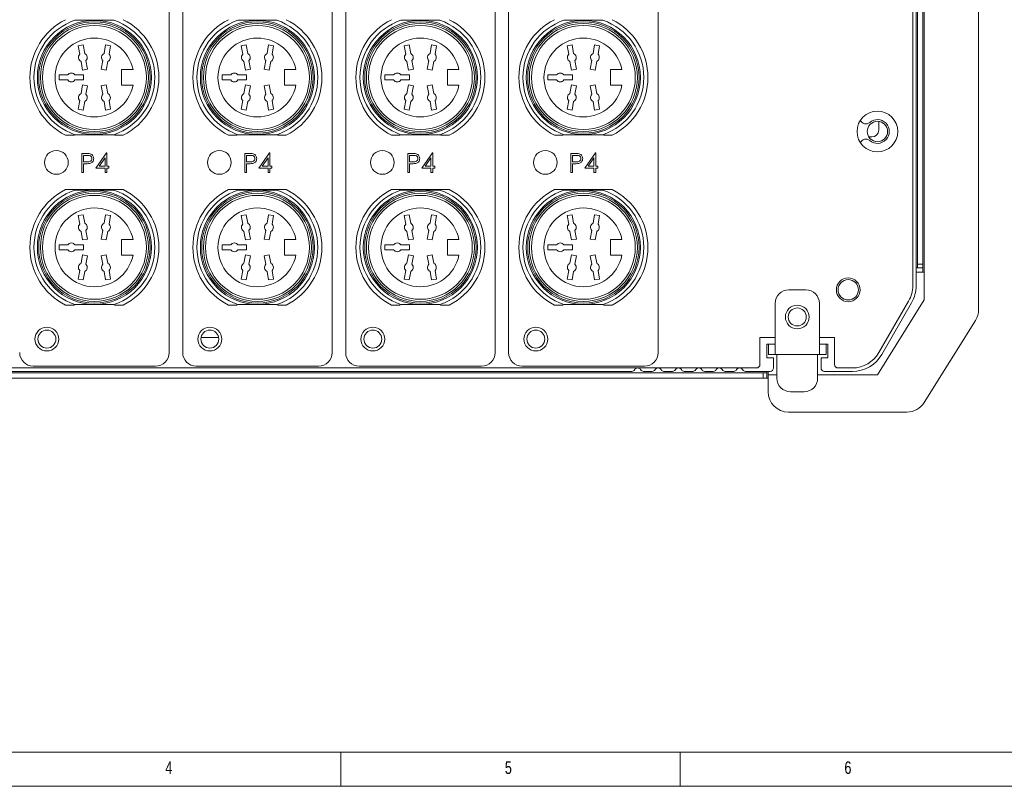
# Model space of a CAD drawing. Header units: millimetres. Extents: x 5 to 589, y 5 to 415.
# Tile 2 of 8: x 150 to 295, y 5 to 118. Entities that reach past the tile are written whole.
import ezdxf

# ---------------------------------------------------------------- set-up
doc = ezdxf.new("R2010")
doc.units = ezdxf.units.MM
doc.styles.add('SLDTEXTSTYLE0', font='TXT', dxfattribs={"width": 0.75})

msp = doc.modelspace()

# ---------------------------------------------------------------- linework, layer by layer
at = {"color": 7, "linetype": 'Continuous', "lineweight": 15}
for p, q in [((171.728, 180.816), (171.728, 68.816)), ((171.728, 180.816), (171.728, 68.816)), ((173.728, 68.816), (173.728, 180.816)), ((173.728, 68.816), (173.728, 180.816)), ((195.728, 180.816), (195.728, 68.816)), ((195.728, 180.816), (195.728, 68.816)), ((197.728, 68.816), (197.728, 180.816)), ((197.728, 68.816), (197.728, 180.816)), ((219.728, 180.816), (219.728, 68.816)), ((219.728, 180.816), (219.728, 68.816)), ((221.728, 68.816), (221.728, 180.816)), ((221.728, 68.816), (221.728, 180.816)), ((243.728, 180.816), (243.728, 68.816)), ((243.728, 180.816), (243.728, 68.816)), ((290.928, 75.154), (290.928, 179.069)), ((282.928, 177.476), (282.928, 76.588)), ((281.228, 78.664), (281.228, 171.468)), ((281.928, 161.816), (281.928, 81.816)), ((282.728, 81.816), (282.728, 161.816)), ((281.728, 78.664), (281.728, 123.359)), ((158.349, 113.978), (159.078, 114.107)), ((158.571, 112.722), (158.349, 113.978)), ((159.078, 114.107), (159.299, 112.851)), ((162.156, 112.851), (162.378, 114.107)), ((162.378, 114.107), (163.106, 113.978)), ((163.106, 113.978), (162.885, 112.722)), ((182.349, 113.978), (183.078, 114.107)), ((182.571, 112.722), (182.349, 113.978)), ((183.078, 114.107), (183.299, 112.851)), ((186.156, 112.851), (186.378, 114.107)), ((186.378, 114.107), (187.106, 113.978)), ((187.106, 113.978), (186.885, 112.722)), ((206.349, 113.978), (207.078, 114.107)), ((206.571, 112.722), (206.349, 113.978)), ((207.078, 114.107), (207.299, 112.851)), ((210.156, 112.851), (210.378, 114.107)), ((210.378, 114.107), (211.106, 113.978)), ((211.106, 113.978), (210.885, 112.722)), ((230.349, 113.978), (231.078, 114.107)), ((230.571, 112.722), (230.349, 113.978)), ((231.078, 114.107), (231.299, 112.851)), ((234.156, 112.851), (234.378, 114.107)), ((234.378, 114.107), (235.106, 113.978)), ((235.106, 113.978), (234.885, 112.722)), ((158.978, 110.413), (158.756, 111.67)), ((159.485, 111.798), (159.706, 110.542)), ((161.749, 110.542), (161.971, 111.798)), ((162.699, 111.67), (162.478, 110.413)), ((182.978, 110.413), (182.756, 111.67)), ((183.485, 111.798), (183.706, 110.542)), ((185.749, 110.542), (185.971, 111.798)), ((186.699, 111.67), (186.478, 110.413)), ((206.978, 110.413), (206.756, 111.67)), ((207.485, 111.798), (207.706, 110.542)), ((209.749, 110.542), (209.971, 111.798)), ((210.699, 111.67), (210.478, 110.413)), ((230.978, 110.413), (230.756, 111.67)), ((231.485, 111.798), (231.706, 110.542)), ((233.749, 110.542), (233.971, 111.798)), ((234.699, 111.67), (234.478, 110.413)), ((159.706, 110.542), (158.978, 110.413)), ((162.478, 110.413), (161.749, 110.542)), ((164.728, 110.466), (166.413, 110.466)), ((164.728, 108.166), (164.728, 110.466)), ((183.706, 110.542), (182.978, 110.413)), ((186.478, 110.413), (185.749, 110.542)), ((188.728, 110.466), (190.413, 110.466)), ((188.728, 108.166), (188.728, 110.466)), ((207.706, 110.542), (206.978, 110.413)), ((210.478, 110.413), (209.749, 110.542)), ((212.728, 108.166), (212.728, 110.466)), ((212.728, 110.466), (214.413, 110.466)), ((231.706, 110.542), (230.978, 110.413)), ((234.478, 110.413), (233.749, 110.542)), ((236.728, 110.466), (238.413, 110.466)), ((236.728, 108.166), (236.728, 110.466)), ((155.518, 109.686), (156.793, 109.686)), ((155.518, 108.946), (155.518, 109.686)), ((156.793, 108.946), (155.518, 108.946)), ((157.862, 109.686), (159.138, 109.686)), ((159.138, 108.946), (157.862, 108.946)), ((159.138, 109.686), (159.138, 108.946)), ((179.518, 109.686), (180.793, 109.686)), ((179.518, 108.946), (179.518, 109.686)), ((180.793, 108.946), (179.518, 108.946)), ((181.862, 109.686), (183.138, 109.686)), ((183.138, 108.946), (181.862, 108.946)), ((183.138, 109.686), (183.138, 108.946)), ((203.518, 109.686), (204.793, 109.686)), ((203.518, 108.946), (203.518, 109.686)), ((204.793, 108.946), (203.518, 108.946)), ((205.862, 109.686), (207.138, 109.686)), ((207.138, 108.946), (205.862, 108.946)), ((207.138, 109.686), (207.138, 108.946)), ((227.518, 108.946), (227.518, 109.686)), ((227.518, 109.686), (228.793, 109.686)), ((228.793, 108.946), (227.518, 108.946)), ((229.862, 109.686), (231.138, 109.686)), ((231.138, 108.946), (229.862, 108.946)), ((231.138, 109.686), (231.138, 108.946)), ((158.756, 106.962), (158.978, 108.218)), ((158.978, 108.218), (159.706, 108.089)), ((159.706, 108.089), (159.485, 106.833)), ((161.749, 108.089), (162.478, 108.218)), ((161.971, 106.833), (161.749, 108.089)), ((162.478, 108.218), (162.699, 106.962)), ((166.413, 108.166), (164.728, 108.166)), ((182.756, 106.962), (182.978, 108.218)), ((182.978, 108.218), (183.706, 108.089)), ((183.706, 108.089), (183.485, 106.833)), ((185.749, 108.089), (186.478, 108.218)), ((185.971, 106.833), (185.749, 108.089)), ((186.478, 108.218), (186.699, 106.962)), ((190.413, 108.166), (188.728, 108.166)), ((206.756, 106.962), (206.978, 108.218)), ((206.978, 108.218), (207.706, 108.089)), ((207.706, 108.089), (207.485, 106.833)), ((209.749, 108.089), (210.478, 108.218)), ((209.971, 106.833), (209.749, 108.089)), ((210.478, 108.218), (210.699, 106.962)), ((214.413, 108.166), (212.728, 108.166)), ((230.756, 106.962), (230.978, 108.218)), ((230.978, 108.218), (231.706, 108.089)), ((231.706, 108.089), (231.485, 106.833)), ((233.749, 108.089), (234.478, 108.218)), ((233.971, 106.833), (233.749, 108.089)), ((234.478, 108.218), (234.699, 106.962)), ((238.413, 108.166), (236.728, 108.166)), ((158.349, 104.653), (158.571, 105.909)), ((162.885, 105.909), (163.106, 104.653)), ((182.349, 104.653), (182.571, 105.909)), ((186.885, 105.909), (187.106, 104.653)), ((206.349, 104.653), (206.571, 105.909)), ((210.885, 105.909), (211.106, 104.653)), ((230.349, 104.653), (230.571, 105.909)), ((234.885, 105.909), (235.106, 104.653)), ((159.078, 104.524), (158.349, 104.653)), ((159.299, 105.781), (159.078, 104.524)), ((162.378, 104.524), (162.156, 105.781)), ((163.106, 104.653), (162.378, 104.524)), ((183.078, 104.524), (182.349, 104.653)), ((183.299, 105.781), (183.078, 104.524)), ((186.378, 104.524), (186.156, 105.781)), ((187.106, 104.653), (186.378, 104.524)), ((207.078, 104.524), (206.349, 104.653)), ((207.299, 105.781), (207.078, 104.524)), ((210.378, 104.524), (210.156, 105.781)), ((211.106, 104.653), (210.378, 104.524)), ((231.078, 104.524), (230.349, 104.653)), ((231.299, 105.781), (231.078, 104.524)), ((234.378, 104.524), (234.156, 105.781)), ((235.106, 104.653), (234.378, 104.524)), ((274.697, 102.066), (274.728, 102.066)), ((274.728, 102.066), (274.728, 102.12)), ((276.228, 102.851), (276.228, 101.566)), ((156.485, 100.816), (157.774, 100.816)), ((163.681, 100.816), (164.97, 100.816)), ((180.485, 100.816), (181.774, 100.816)), ((187.681, 100.816), (188.97, 100.816)), ((204.485, 100.816), (205.774, 100.816)), ((211.681, 100.816), (212.97, 100.816)), ((228.485, 100.816), (229.774, 100.816)), ((235.681, 100.816), (236.97, 100.816)), ((275.228, 100.566), (274.754, 100.566)), ((274.924, 100.566), (274.924, 100.384)), ((158.89, 98.138), (159.443, 98.138)), ((158.89, 95.316), (158.89, 98.138)), ((159.143, 97.848), (159.143, 96.908)), ((159.659, 97.848), (159.143, 97.848)), ((160.952, 95.967), (162.493, 98.21)), ((162.291, 97.482), (161.449, 96.256)), ((162.291, 96.256), (162.291, 97.482)), ((162.493, 98.21), (162.544, 98.21)), ((162.544, 98.21), (162.544, 96.256)), ((182.89, 98.138), (183.443, 98.138)), ((182.89, 95.316), (182.89, 98.138)), ((183.143, 97.848), (183.143, 96.908)), ((183.659, 97.848), (183.143, 97.848)), ((184.952, 95.967), (186.493, 98.21)), ((186.291, 97.482), (185.449, 96.256)), ((186.291, 96.256), (186.291, 97.482)), ((186.493, 98.21), (186.544, 98.21)), ((186.544, 98.21), (186.544, 96.256)), ((206.89, 98.138), (207.443, 98.138)), ((206.89, 95.316), (206.89, 98.138)), ((207.659, 97.848), (207.143, 97.848)), ((207.143, 97.848), (207.143, 96.908)), ((208.952, 95.967), (210.493, 98.21)), ((210.291, 97.482), (209.449, 96.256)), ((210.291, 96.256), (210.291, 97.482)), ((210.493, 98.21), (210.544, 98.21)), ((210.544, 98.21), (210.544, 96.256)), ((230.89, 98.138), (231.443, 98.138)), ((230.89, 95.316), (230.89, 98.138)), ((231.143, 97.848), (231.143, 96.908)), ((231.659, 97.848), (231.143, 97.848)), ((232.952, 95.967), (234.493, 98.21)), ((234.291, 97.482), (233.449, 96.256)), ((234.291, 96.256), (234.291, 97.482)), ((234.493, 98.21), (234.544, 98.21)), ((234.544, 98.21), (234.544, 96.256)), ((159.143, 96.908), (159.637, 96.901)), ((159.143, 96.618), (159.143, 95.316)), ((159.345, 96.618), (159.143, 96.618)), ((162.291, 95.967), (160.952, 95.967)), ((161.449, 96.256), (162.291, 96.256)), ((162.291, 95.316), (162.291, 95.967)), ((162.544, 96.256), (162.87, 96.256)), ((162.544, 95.967), (162.544, 95.316)), ((162.87, 95.967), (162.544, 95.967)), ((162.87, 96.256), (162.87, 95.967)), ((183.143, 96.908), (183.637, 96.901)), ((183.143, 96.618), (183.143, 95.316)), ((183.345, 96.618), (183.143, 96.618)), ((186.291, 95.967), (184.952, 95.967)), ((185.449, 96.256), (186.291, 96.256)), ((186.291, 95.316), (186.291, 95.967)), ((186.544, 96.256), (186.87, 96.256)), ((186.544, 95.967), (186.544, 95.316)), ((186.87, 95.967), (186.544, 95.967)), ((186.87, 96.256), (186.87, 95.967)), ((207.143, 96.908), (207.637, 96.901)), ((207.143, 96.618), (207.143, 95.316)), ((207.345, 96.618), (207.143, 96.618)), ((210.291, 95.967), (208.952, 95.967)), ((209.449, 96.256), (210.291, 96.256)), ((210.291, 95.316), (210.291, 95.967)), ((210.544, 96.256), (210.87, 96.256)), ((210.544, 95.967), (210.544, 95.316)), ((210.87, 95.967), (210.544, 95.967)), ((210.87, 96.256), (210.87, 95.967)), ((231.143, 96.908), (231.637, 96.901)), ((231.143, 96.618), (231.143, 95.316)), ((231.345, 96.618), (231.143, 96.618)), ((234.291, 95.967), (232.952, 95.967)), ((233.449, 96.256), (234.291, 96.256)), ((234.291, 95.316), (234.291, 95.967)), ((234.544, 96.256), (234.87, 96.256)), ((234.544, 95.967), (234.544, 95.316)), ((234.87, 95.967), (234.544, 95.967)), ((234.87, 96.256), (234.87, 95.967)), ((159.143, 95.316), (158.89, 95.316)), ((162.544, 95.316), (162.291, 95.316)), ((183.143, 95.316), (182.89, 95.316)), ((186.544, 95.316), (186.291, 95.316)), ((207.143, 95.316), (206.89, 95.316)), ((210.544, 95.316), (210.291, 95.316)), ((231.143, 95.316), (230.89, 95.316)), ((234.544, 95.316), (234.291, 95.316)), ((164.97, 92.816), (156.485, 92.816)), ((188.97, 92.816), (180.485, 92.816)), ((212.97, 92.816), (204.485, 92.816)), ((236.97, 92.816), (228.485, 92.816)), ((158.349, 88.978), (159.078, 89.107)), ((158.571, 87.722), (158.349, 88.978)), ((159.078, 89.107), (159.299, 87.851)), ((162.156, 87.851), (162.378, 89.107)), ((162.378, 89.107), (163.106, 88.978)), ((163.106, 88.978), (162.885, 87.722)), ((182.349, 88.978), (183.078, 89.107)), ((182.571, 87.722), (182.349, 88.978)), ((183.078, 89.107), (183.299, 87.851)), ((186.156, 87.851), (186.378, 89.107)), ((186.378, 89.107), (187.106, 88.978)), ((187.106, 88.978), (186.885, 87.722)), ((206.349, 88.978), (207.078, 89.107)), ((206.571, 87.722), (206.349, 88.978)), ((207.078, 89.107), (207.299, 87.851)), ((210.156, 87.851), (210.378, 89.107)), ((210.378, 89.107), (211.106, 88.978)), ((211.106, 88.978), (210.885, 87.722)), ((230.349, 88.978), (231.078, 89.107)), ((230.571, 87.722), (230.349, 88.978)), ((231.078, 89.107), (231.299, 87.851)), ((234.156, 87.851), (234.378, 89.107)), ((234.378, 89.107), (235.106, 88.978)), ((235.106, 88.978), (234.885, 87.722)), ((158.978, 85.413), (158.756, 86.67)), ((159.706, 85.542), (158.978, 85.413)), ((159.485, 86.798), (159.706, 85.542)), ((161.749, 85.542), (161.971, 86.798)), ((162.478, 85.413), (161.749, 85.542)), ((162.699, 86.67), (162.478, 85.413)), ((182.978, 85.413), (182.756, 86.67)), ((183.706, 85.542), (182.978, 85.413)), ((183.485, 86.798), (183.706, 85.542)), ((185.749, 85.542), (185.971, 86.798)), ((186.478, 85.413), (185.749, 85.542)), ((186.699, 86.67), (186.478, 85.413)), ((206.978, 85.413), (206.756, 86.67)), ((207.706, 85.542), (206.978, 85.413)), ((207.485, 86.798), (207.706, 85.542)), ((209.749, 85.542), (209.971, 86.798)), ((210.478, 85.413), (209.749, 85.542)), ((210.699, 86.67), (210.478, 85.413)), ((230.978, 85.413), (230.756, 86.67)), ((231.706, 85.542), (230.978, 85.413)), ((231.485, 86.798), (231.706, 85.542)), ((233.749, 85.542), (233.971, 86.798)), ((234.478, 85.413), (233.749, 85.542)), ((234.699, 86.67), (234.478, 85.413)), ((155.518, 84.686), (156.793, 84.686)), ((155.518, 83.946), (155.518, 84.686)), ((157.862, 84.686), (159.138, 84.686)), ((159.138, 84.686), (159.138, 83.946)), ((164.728, 85.466), (166.413, 85.466)), ((164.728, 83.166), (164.728, 85.466)), ((179.518, 84.686), (180.793, 84.686)), ((179.518, 83.946), (179.518, 84.686)), ((181.862, 84.686), (183.138, 84.686)), ((183.138, 84.686), (183.138, 83.946)), ((188.728, 83.166), (188.728, 85.466)), ((188.728, 85.466), (190.413, 85.466)), ((203.518, 84.686), (204.793, 84.686)), ((203.518, 83.946), (203.518, 84.686)), ((205.862, 84.686), (207.138, 84.686)), ((207.138, 84.686), (207.138, 83.946)), ((212.728, 85.466), (214.413, 85.466)), ((212.728, 83.166), (212.728, 85.466)), ((227.518, 83.946), (227.518, 84.686)), ((227.518, 84.686), (228.793, 84.686)), ((229.862, 84.686), (231.138, 84.686)), ((231.138, 84.686), (231.138, 83.946)), ((236.728, 85.466), (238.413, 85.466)), ((236.728, 83.166), (236.728, 85.466)), ((156.793, 83.946), (155.518, 83.946)), ((159.138, 83.946), (157.862, 83.946)), ((158.756, 81.962), (158.978, 83.218)), ((158.978, 83.218), (159.706, 83.089)), ((159.706, 83.089), (159.485, 81.833)), ((161.749, 83.089), (162.478, 83.218)), ((161.971, 81.833), (161.749, 83.089)), ((162.478, 83.218), (162.699, 81.962)), ((166.413, 83.166), (164.728, 83.166)), ((180.793, 83.946), (179.518, 83.946)), ((183.138, 83.946), (181.862, 83.946)), ((182.756, 81.962), (182.978, 83.218)), ((182.978, 83.218), (183.706, 83.089)), ((183.706, 83.089), (183.485, 81.833)), ((185.749, 83.089), (186.478, 83.218)), ((185.971, 81.833), (185.749, 83.089)), ((186.478, 83.218), (186.699, 81.962)), ((190.413, 83.166), (188.728, 83.166)), ((204.793, 83.946), (203.518, 83.946)), ((207.138, 83.946), (205.862, 83.946)), ((206.756, 81.962), (206.978, 83.218)), ((206.978, 83.218), (207.706, 83.089)), ((207.706, 83.089), (207.485, 81.833)), ((209.749, 83.089), (210.478, 83.218)), ((209.971, 81.833), (209.749, 83.089)), ((210.478, 83.218), (210.699, 81.962)), ((214.413, 83.166), (212.728, 83.166)), ((228.793, 83.946), (227.518, 83.946)), ((231.138, 83.946), (229.862, 83.946)), ((230.756, 81.962), (230.978, 83.218)), ((230.978, 83.218), (231.706, 83.089)), ((231.706, 83.089), (231.485, 81.833)), ((233.749, 83.089), (234.478, 83.218)), ((233.971, 81.833), (233.749, 83.089)), ((234.478, 83.218), (234.699, 81.962)), ((238.413, 83.166), (236.728, 83.166)), ((281.728, 81.316), (281.928, 81.316)), ((281.928, 81.816), (282.728, 81.816)), ((281.928, 81.316), (281.928, 81.816)), ((282.728, 81.316), (281.928, 81.316)), ((282.728, 81.816), (282.728, 81.316)), ((282.728, 80.666), (282.728, 81.316)), ((158.349, 79.653), (158.571, 80.909)), ((159.299, 80.781), (159.078, 79.524)), ((162.378, 79.524), (162.156, 80.781)), ((162.885, 80.909), (163.106, 79.653)), ((182.349, 79.653), (182.571, 80.909)), ((183.299, 80.781), (183.078, 79.524)), ((186.378, 79.524), (186.156, 80.781)), ((186.885, 80.909), (187.106, 79.653)), ((206.349, 79.653), (206.571, 80.909)), ((207.299, 80.781), (207.078, 79.524)), ((210.378, 79.524), (210.156, 80.781)), ((210.885, 80.909), (211.106, 79.653)), ((230.349, 79.653), (230.571, 80.909)), ((231.299, 80.781), (231.078, 79.524)), ((234.378, 79.524), (234.156, 80.781)), ((234.885, 80.909), (235.106, 79.653)), ((282.928, 80.666), (281.728, 80.666)), ((159.078, 79.524), (158.349, 79.653)), ((163.106, 79.653), (162.378, 79.524)), ((183.078, 79.524), (182.349, 79.653)), ((187.106, 79.653), (186.378, 79.524)), ((207.078, 79.524), (206.349, 79.653)), ((211.106, 79.653), (210.378, 79.524)), ((231.078, 79.524), (230.349, 79.653)), ((235.106, 79.653), (234.378, 79.524)), ((262.978, 78.066), (265.478, 78.066)), ((156.485, 75.816), (157.774, 75.816)), ((163.681, 75.816), (164.97, 75.816)), ((180.485, 75.816), (181.774, 75.816)), ((187.681, 75.816), (188.97, 75.816)), ((204.485, 75.816), (205.774, 75.816)), ((211.681, 75.816), (212.97, 75.816)), ((228.485, 75.816), (229.774, 75.816)), ((235.681, 75.816), (236.97, 75.816)), ((260.978, 68.566), (260.978, 76.066)), ((267.478, 76.066), (267.478, 68.566)), ((282.928, 76.588), (276.04, 65.566)), ((276.238, 68.816), (280.625, 76.414)), ((276.671, 68.566), (281.058, 76.164)), ((282.918, 61.476), (290.472, 73.565)), ((176.427, 71.066), (179.029, 71.066)), ((258.728, 71.066), (260.978, 71.066)), ((258.728, 67.066), (258.728, 71.066)), ((267.478, 71.066), (269.728, 71.066)), ((269.728, 71.066), (269.728, 67.066)), ((259.728, 70.066), (259.728, 68.066)), ((259.978, 70.066), (259.728, 70.066)), ((259.978, 70.066), (259.978, 68.566)), ((259.978, 70.066), (260.978, 70.066)), ((268.478, 70.066), (267.478, 70.066)), ((268.478, 68.566), (268.478, 70.066)), ((268.728, 70.066), (268.478, 70.066)), ((268.728, 68.066), (268.728, 70.066)), ((259.978, 68.566), (260.978, 68.566)), ((260.978, 68.566), (267.478, 68.566)), ((261.228, 65.066), (261.228, 68.566)), ((267.228, 65.066), (267.228, 68.566)), ((267.478, 68.566), (268.478, 68.566)), ((169.728, 66.816), (151.728, 66.816)), ((169.728, 66.816), (151.728, 66.816)), ((193.728, 66.816), (175.728, 66.816)), ((193.728, 66.816), (175.728, 66.816)), ((217.728, 66.816), (199.728, 66.816)), ((217.728, 66.816), (199.728, 66.816)), ((241.728, 66.816), (223.728, 66.816)), ((241.728, 66.816), (223.728, 66.816)), ((259.728, 68.066), (260.728, 68.066)), ((260.728, 66.566), (260.728, 68.066)), ((267.728, 68.066), (267.728, 66.566)), ((267.728, 68.066), (268.728, 68.066)), ((259.228, 65.866), (86.228, 65.866)), ((87.228, 66.566), (258.228, 66.566)), ((105.594, 66.066), (239.862, 66.066)), ((241.594, 66.066), (242.862, 66.066)), ((244.594, 66.066), (245.862, 66.066)), ((247.594, 66.066), (248.862, 66.066)), ((250.594, 66.066), (251.862, 66.066)), ((253.594, 66.066), (254.862, 66.066)), ((256.594, 66.066), (260.228, 66.066)), ((259.228, 65.066), (259.228, 65.866)), ((259.228, 65.866), (259.728, 65.866)), ((259.728, 65.866), (259.728, 66.066)), ((259.728, 65.866), (259.728, 65.066)), ((259.928, 66.066), (259.928, 65.566)), ((259.928, 65.566), (259.928, 63.066)), ((261.228, 65.566), (259.928, 65.566)), ((276.04, 65.566), (267.228, 65.566)), ((268.228, 66.066), (272.341, 66.066)), ((270.228, 66.566), (272.341, 66.566)), ((86.228, 65.066), (259.228, 65.066)), ((259.728, 65.066), (259.228, 65.066)), ((259.728, 65.066), (259.928, 65.066)), ((263.228, 63.066), (265.228, 63.066)), ((262.928, 60.066), (280.374, 60.066))]:
    msp.add_line(p, q, dxfattribs=at)
at = {"color": 7, "linetype": 'Continuous', "lineweight": 0}
for p, q in [((10, 10), (399.055, 10)), ((197, 10), (197, 5)), ((247, 5), (247, 10)), ((5, 5), (589, 5))]:
    msp.add_line(p, q, dxfattribs=at)
at = {"color": 7, "linetype": 'Continuous', "lineweight": 15}
for centre, radius in [((160.728, 109.316), 8.4), ((160.728, 109.316), 8.2), ((184.728, 109.316), 8.4), ((184.728, 109.316), 8.2), ((208.728, 109.316), 8.4), ((208.728, 109.316), 8.2), ((232.728, 109.316), 8.4), ((232.728, 109.316), 8.2), ((160.728, 109.316), 7.95), ((160.728, 109.316), 7.65), ((184.728, 109.316), 7.95), ((184.728, 109.316), 7.65), ((208.728, 109.316), 7.95), ((208.728, 109.316), 7.65), ((232.728, 109.316), 7.95), ((232.728, 109.316), 7.65), ((276.024, 101.365), 3), ((276.024, 101.365), 1.5), ((155.128, 96.816), 1.75), ((179.128, 96.816), 1.75), ((203.128, 96.816), 1.75), ((227.128, 96.816), 1.75), ((160.728, 84.316), 8.4), ((160.728, 84.316), 8.2), ((160.728, 84.316), 7.95), ((160.728, 84.316), 7.65), ((184.728, 84.316), 8.4), ((184.728, 84.316), 8.2), ((184.728, 84.316), 7.95), ((184.728, 84.316), 7.65), ((208.728, 84.316), 8.4), ((208.728, 84.316), 8.2), ((208.728, 84.316), 7.95), ((208.728, 84.316), 7.65), ((232.728, 84.316), 8.4), ((232.728, 84.316), 8.2), ((232.728, 84.316), 7.95), ((232.728, 84.316), 7.65), ((271.728, 78.066), 1.75), ((271.728, 78.066), 1.5), ((264.228, 74.066), 1.75), ((264.228, 74.066), 1.325), ((153.728, 70.816), 1.75), ((153.728, 70.816), 1.75), ((177.728, 70.816), 1.75), ((177.728, 70.816), 1.75), ((201.728, 70.816), 1.75), ((201.728, 70.816), 1.75), ((225.728, 70.816), 1.75), ((225.728, 70.816), 1.75), ((153.728, 70.816), 1.325), ((177.728, 70.816), 1.325), ((201.728, 70.816), 1.325), ((225.728, 70.816), 1.325)]:
    msp.add_circle(centre, radius, dxfattribs=at)
for centre, radius, start, end in [((160.728, 109.316), 9.5, 116.52535, 243.47465), ((160.728, 109.316), 8.9, 108.80356, 251.19644), ((160.728, 109.316), 8.9, 288.80356, 71.19644), ((160.728, 109.316), 9.5, 296.52535, 63.47465), ((184.728, 109.316), 9.5, 116.52535, 243.47465), ((184.728, 109.316), 8.9, 108.80356, 251.19644), ((184.728, 109.316), 8.9, 288.80356, 71.19644), ((184.728, 109.316), 9.5, 296.52535, 63.47465), ((208.728, 109.316), 9.5, 116.52535, 243.47465), ((208.728, 109.316), 8.9, 108.80356, 251.19644), ((208.728, 109.316), 8.9, 288.80356, 71.19644), ((208.728, 109.316), 9.5, 296.52535, 63.47465), ((232.728, 109.316), 9.5, 116.52535, 243.47465), ((232.728, 109.316), 8.9, 108.80356, 251.19644), ((232.728, 109.316), 8.9, 288.80356, 71.19644), ((232.728, 109.316), 9.5, 296.52535, 63.47465), ((160.728, 109.316), 5.8, 11.43615, 348.56385), ((184.728, 109.316), 5.8, 11.43615, 348.56385), ((208.728, 109.316), 5.8, 11.43615, 348.56385), ((232.728, 109.316), 5.8, 11.43615, 348.56385), ((159.028, 112.26), 0.65, 134.6966, 245.3034), ((159.028, 112.26), 0.65, 314.6966, 65.3034), ((162.428, 112.26), 0.65, 114.6966, 225.3034), ((162.428, 112.26), 0.65, 294.6966, 45.3034), ((183.028, 112.26), 0.65, 134.6966, 245.3034), ((183.028, 112.26), 0.65, 314.6966, 65.3034), ((186.428, 112.26), 0.65, 114.6966, 225.3034), ((186.428, 112.26), 0.65, 294.6966, 45.3034), ((207.028, 112.26), 0.65, 134.6966, 245.3034), ((207.028, 112.26), 0.65, 314.6966, 65.3034), ((210.428, 112.26), 0.65, 114.6966, 225.3034), ((210.428, 112.26), 0.65, 294.6966, 45.3034), ((231.028, 112.26), 0.65, 134.6966, 245.3034), ((231.028, 112.26), 0.65, 314.6966, 65.3034), ((234.428, 112.26), 0.65, 114.6966, 225.3034), ((234.428, 112.26), 0.65, 294.6966, 45.3034), ((157.328, 109.316), 0.65, 34.6966, 145.3034), ((157.328, 109.316), 0.65, 214.6966, 325.3034), ((181.328, 109.316), 0.65, 34.6966, 145.3034), ((181.328, 109.316), 0.65, 214.6966, 325.3034), ((205.328, 109.316), 0.65, 34.6966, 145.3034), ((205.328, 109.316), 0.65, 214.6966, 325.3034), ((229.328, 109.316), 0.65, 34.6966, 145.3034), ((229.328, 109.316), 0.65, 214.6966, 325.3034), ((159.028, 106.371), 0.65, 114.6966, 225.3034), ((159.028, 106.371), 0.65, 294.6966, 45.3034), ((162.428, 106.371), 0.65, 134.6966, 245.3034), ((162.428, 106.371), 0.65, 314.6966, 65.3034), ((183.028, 106.371), 0.65, 114.6966, 225.3034), ((183.028, 106.371), 0.65, 294.6966, 45.3034), ((186.428, 106.371), 0.65, 134.6966, 245.3034), ((186.428, 106.371), 0.65, 314.6966, 65.3034), ((207.028, 106.371), 0.65, 114.6966, 225.3034), ((207.028, 106.371), 0.65, 294.6966, 45.3034), ((210.428, 106.371), 0.65, 134.6966, 245.3034), ((210.428, 106.371), 0.65, 314.6966, 65.3034), ((231.028, 106.371), 0.65, 114.6966, 225.3034), ((231.028, 106.371), 0.65, 294.6966, 45.3034), ((234.428, 106.371), 0.65, 134.6966, 245.3034), ((234.428, 106.371), 0.65, 314.6966, 65.3034), ((274.324, 103.365), 0.875, 203.35362, 310.36233), ((276.024, 101.365), 1.75, 229.63767, 130.36233), ((275.228, 101.566), 1, 270, 0), ((274.324, 99.365), 0.875, 49.63767, 156.64638), ((160.728, 84.316), 9.5, 116.52535, 243.47465), ((160.728, 84.316), 9.5, 296.52535, 63.47465), ((184.728, 84.316), 9.5, 116.52535, 243.47465), ((184.728, 84.316), 9.5, 296.52535, 63.47465), ((208.728, 84.316), 9.5, 116.52535, 243.47465), ((208.728, 84.316), 9.5, 296.52535, 63.47465), ((232.728, 84.316), 9.5, 116.52535, 243.47465), ((232.728, 84.316), 9.5, 296.52535, 63.47465), ((160.728, 84.316), 8.9, 108.80356, 251.19644), ((160.728, 84.316), 8.9, 288.80356, 71.19644), ((184.728, 84.316), 8.9, 108.80356, 251.19644), ((184.728, 84.316), 8.9, 288.80356, 71.19644), ((208.728, 84.316), 8.9, 108.80356, 251.19644), ((208.728, 84.316), 8.9, 288.80356, 71.19644), ((232.728, 84.316), 8.9, 108.80356, 251.19644), ((232.728, 84.316), 8.9, 288.80356, 71.19644), ((160.728, 84.316), 5.8, 11.43615, 348.56385), ((184.728, 84.316), 5.8, 11.43615, 348.56385), ((208.728, 84.316), 5.8, 11.43615, 348.56385), ((232.728, 84.316), 5.8, 11.43615, 348.56385), ((159.028, 87.26), 0.65, 134.6966, 245.3034), ((159.028, 87.26), 0.65, 314.6966, 65.3034), ((162.428, 87.26), 0.65, 114.6966, 225.3034), ((162.428, 87.26), 0.65, 294.6966, 45.3034), ((183.028, 87.26), 0.65, 134.6966, 245.3034), ((183.028, 87.26), 0.65, 314.6966, 65.3034), ((186.428, 87.26), 0.65, 114.6966, 225.3034), ((186.428, 87.26), 0.65, 294.6966, 45.3034), ((207.028, 87.26), 0.65, 134.6966, 245.3034), ((207.028, 87.26), 0.65, 314.6966, 65.3034), ((210.428, 87.26), 0.65, 114.6966, 225.3034), ((210.428, 87.26), 0.65, 294.6966, 45.3034), ((231.028, 87.26), 0.65, 134.6966, 245.3034), ((231.028, 87.26), 0.65, 314.6966, 65.3034), ((234.428, 87.26), 0.65, 114.6966, 225.3034), ((234.428, 87.26), 0.65, 294.6966, 45.3034), ((157.328, 84.316), 0.65, 34.6966, 145.3034), ((181.328, 84.316), 0.65, 34.6966, 145.3034), ((205.328, 84.316), 0.65, 34.6966, 145.3034), ((229.328, 84.316), 0.65, 34.6966, 145.3034), ((157.328, 84.316), 0.65, 214.6966, 325.3034), ((181.328, 84.316), 0.65, 214.6966, 325.3034), ((205.328, 84.316), 0.65, 214.6966, 325.3034), ((229.328, 84.316), 0.65, 214.6966, 325.3034), ((159.028, 81.371), 0.65, 114.6966, 225.3034), ((159.028, 81.371), 0.65, 294.6966, 45.3034), ((162.428, 81.371), 0.65, 134.6966, 245.3034), ((162.428, 81.371), 0.65, 314.6966, 65.3034), ((183.028, 81.371), 0.65, 114.6966, 225.3034), ((183.028, 81.371), 0.65, 294.6966, 45.3034), ((186.428, 81.371), 0.65, 134.6966, 245.3034), ((186.428, 81.371), 0.65, 314.6966, 65.3034), ((207.028, 81.371), 0.65, 114.6966, 225.3034), ((207.028, 81.371), 0.65, 294.6966, 45.3034), ((210.428, 81.371), 0.65, 134.6966, 245.3034), ((210.428, 81.371), 0.65, 314.6966, 65.3034), ((231.028, 81.371), 0.65, 114.6966, 225.3034), ((231.028, 81.371), 0.65, 294.6966, 45.3034), ((234.428, 81.371), 0.65, 134.6966, 245.3034), ((234.428, 81.371), 0.65, 314.6966, 65.3034), ((276.728, 78.664), 4.5, 330, 0), ((276.728, 78.664), 5, 330, 0), ((262.978, 76.066), 2, 90, 180), ((265.478, 76.066), 2, 0, 90), ((287.928, 75.154), 3, 328, 0), ((151.728, 68.816), 2, 180, 270), ((151.728, 68.816), 2, 180, 270), ((169.728, 68.816), 2, 270, 0), ((169.728, 68.816), 2, 270, 0), ((175.728, 68.816), 2, 180, 270), ((175.728, 68.816), 2, 180, 270), ((193.728, 68.816), 2, 270, 0), ((193.728, 68.816), 2, 270, 0), ((199.728, 68.816), 2, 180, 270), ((199.728, 68.816), 2, 180, 270), ((217.728, 68.816), 2, 270, 0), ((217.728, 68.816), 2, 270, 0), ((223.728, 68.816), 2, 180, 270), ((223.728, 68.816), 2, 180, 270), ((241.728, 68.816), 2, 270, 0), ((241.728, 68.816), 2, 270, 0), ((272.341, 71.066), 4.5, 270, 330), ((272.341, 71.066), 5, 270, 330), ((258.228, 67.066), 0.5, 270, 0), ((270.228, 67.066), 0.5, 180, 270), ((239.862, 66.566), 0.5, 270, 330), ((240.728, 66.066), 0.5, 30, 150), ((241.594, 66.566), 0.5, 210, 270), ((242.862, 66.566), 0.5, 270, 330), ((243.728, 66.066), 0.5, 30, 150), ((244.594, 66.566), 0.5, 210, 270), ((245.862, 66.566), 0.5, 270, 330), ((246.728, 66.066), 0.5, 30, 150), ((247.594, 66.566), 0.5, 210, 270), ((248.862, 66.566), 0.5, 270, 330), ((249.728, 66.066), 0.5, 30, 150), ((250.594, 66.566), 0.5, 210, 270), ((251.862, 66.566), 0.5, 270, 330), ((252.728, 66.066), 0.5, 30, 150), ((253.594, 66.566), 0.5, 210, 270), ((254.862, 66.566), 0.5, 270, 330), ((255.728, 66.066), 0.5, 30, 150), ((256.594, 66.566), 0.5, 210, 270), ((260.228, 66.566), 0.5, 270, 0), ((268.228, 66.566), 0.5, 180, 270), ((263.228, 65.066), 2, 180, 270), ((265.228, 65.066), 2, 270, 0), ((262.928, 63.066), 3, 180, 270), ((280.374, 63.066), 3, 270, 328)]:
    msp.add_arc(centre, radius, start, end, dxfattribs=at)
for points, knots in [([(157.859, 117.741), (157.956, 117.741), (158.881, 117.741), (160.338, 117.741), (162.183, 117.741), (163.121, 117.741), (163.596, 117.741)], [0, 0, 0, 0, 0.0523141, 0.4992526, 0.7463723, 1, 1, 1, 1]), ([(181.859, 117.741), (181.956, 117.741), (182.881, 117.741), (184.338, 117.741), (186.183, 117.741), (187.121, 117.741), (187.596, 117.741)], [0, 0, 0, 0, 0.0523139, 0.49925257, 0.74637229, 1, 1, 1, 1]), ([(205.859, 117.741), (205.956, 117.741), (206.881, 117.741), (208.338, 117.741), (210.183, 117.741), (211.121, 117.741), (211.596, 117.741)], [0, 0, 0, 0, 0.0523138, 0.4992527, 0.7463721, 1, 1, 1, 1]), ([(229.859, 117.741), (229.956, 117.741), (230.881, 117.741), (232.338, 117.741), (234.183, 117.741), (235.121, 117.741), (235.596, 117.741)], [0, 0, 0, 0, 0.0523137, 0.4992524, 0.7463716, 1, 1, 1, 1]), ([(163.596, 100.891), (163.133, 100.891), (162.195, 100.891), (160.35, 100.891), (158.881, 100.891), (157.956, 100.891), (157.859, 100.891)], [0, 0, 0, 0, 0.247452, 0.5007455, 0.9476857, 1, 1, 1, 1]), ([(187.596, 100.891), (187.133, 100.891), (186.195, 100.891), (184.35, 100.891), (182.881, 100.891), (181.956, 100.891), (181.859, 100.891)], [0, 0, 0, 0, 0.247452, 0.5007455, 0.9476859, 1, 1, 1, 1]), ([(211.596, 100.891), (211.133, 100.891), (210.195, 100.891), (208.35, 100.891), (206.881, 100.891), (205.956, 100.891), (205.859, 100.891)], [0, 0, 0, 0, 0.2474523, 0.5007453, 0.947686, 1, 1, 1, 1]), ([(235.596, 100.891), (235.133, 100.891), (234.195, 100.891), (232.35, 100.891), (230.881, 100.891), (229.956, 100.891), (229.859, 100.891)], [0, 0, 0, 0, 0.24745273, 0.50074562, 0.94768606, 1, 1, 1, 1]), ([(159.443, 98.138), (159.564, 98.138), (159.779, 98.139), (159.992, 98.109), (160.086, 98.095)], [0, 0, 0, 0, 0.5603138, 1, 1, 1, 1]), ([(159.637, 96.901), (159.809, 96.901), (160.024, 96.9), (160.232, 97.041), (160.341, 97.171), (160.36, 97.296), (160.373, 97.38)], [0, 0, 0, 0, 0.4997212, 0.6253507, 0.7510831, 1, 1, 1, 1]), ([(160.373, 97.38), (160.36, 97.461), (160.341, 97.583), (160.237, 97.71), (160.038, 97.853), (159.827, 97.85), (159.659, 97.848)], [0, 0, 0, 0, 0.2489688, 0.3747292, 0.5003831, 1, 1, 1, 1]), ([(160.626, 97.381), (160.62, 97.288), (160.606, 97.102), (160.465, 96.875), (160.272, 96.729), (160.133, 96.686), (160.063, 96.665)], [0, 0, 0, 0, 0.2800992, 0.5593241, 0.7794577, 1, 1, 1, 1]), ([(160.086, 98.095), (160.172, 98.065), (160.343, 98.003), (160.52, 97.812), (160.614, 97.595), (160.622, 97.452), (160.626, 97.381)], [0, 0, 0, 0, 0.2797055, 0.5593812, 0.7795082, 1, 1, 1, 1]), ([(183.443, 98.138), (183.564, 98.138), (183.779, 98.139), (183.992, 98.109), (184.086, 98.095)], [0, 0, 0, 0, 0.5603138, 1, 1, 1, 1]), ([(183.637, 96.901), (183.809, 96.901), (184.024, 96.9), (184.232, 97.041), (184.341, 97.171), (184.36, 97.296), (184.373, 97.38)], [0, 0, 0, 0, 0.4997212, 0.6253507, 0.7510831, 1, 1, 1, 1]), ([(184.373, 97.38), (184.36, 97.461), (184.341, 97.583), (184.237, 97.71), (184.038, 97.853), (183.827, 97.85), (183.659, 97.848)], [0, 0, 0, 0, 0.2489688, 0.3747292, 0.5003831, 1, 1, 1, 1]), ([(184.626, 97.381), (184.62, 97.288), (184.606, 97.102), (184.465, 96.875), (184.272, 96.729), (184.133, 96.686), (184.063, 96.665)], [0, 0, 0, 0, 0.280099, 0.5593236, 0.7794579, 1, 1, 1, 1]), ([(184.086, 98.095), (184.172, 98.065), (184.343, 98.003), (184.52, 97.812), (184.614, 97.595), (184.622, 97.452), (184.626, 97.381)], [0, 0, 0, 0, 0.2797056, 0.5593814, 0.779508, 1, 1, 1, 1]), ([(207.443, 98.138), (207.564, 98.138), (207.779, 98.139), (207.992, 98.109), (208.086, 98.095)], [0, 0, 0, 0, 0.5603145, 1, 1, 1, 1]), ([(207.637, 96.901), (207.809, 96.901), (208.024, 96.9), (208.232, 97.041), (208.341, 97.171), (208.36, 97.296), (208.373, 97.38)], [0, 0, 0, 0, 0.4997206, 0.625351, 0.751083, 1, 1, 1, 1]), ([(208.373, 97.38), (208.36, 97.461), (208.341, 97.583), (208.237, 97.71), (208.038, 97.853), (207.827, 97.85), (207.659, 97.848)], [0, 0, 0, 0, 0.2489685, 0.3747296, 0.5003827, 1, 1, 1, 1]), ([(208.626, 97.381), (208.62, 97.288), (208.606, 97.102), (208.465, 96.875), (208.272, 96.729), (208.133, 96.686), (208.063, 96.665)], [0, 0, 0, 0, 0.2800992, 0.5593252, 0.7794576, 1, 1, 1, 1]), ([(208.086, 98.095), (208.172, 98.065), (208.343, 98.003), (208.52, 97.812), (208.614, 97.595), (208.622, 97.452), (208.626, 97.381)], [0, 0, 0, 0, 0.2797063, 0.5593819, 0.7795084, 1, 1, 1, 1]), ([(231.443, 98.138), (231.564, 98.138), (231.779, 98.139), (231.992, 98.109), (232.086, 98.095)], [0, 0, 0, 0, 0.5603145, 1, 1, 1, 1]), ([(231.637, 96.901), (231.809, 96.901), (232.024, 96.9), (232.232, 97.041), (232.341, 97.171), (232.36, 97.296), (232.373, 97.38)], [0, 0, 0, 0, 0.4997206, 0.625351, 0.751083, 1, 1, 1, 1]), ([(232.373, 97.38), (232.36, 97.461), (232.341, 97.583), (232.237, 97.71), (232.038, 97.853), (231.827, 97.85), (231.659, 97.848)], [0, 0, 0, 0, 0.2489685, 0.3747296, 0.5003827, 1, 1, 1, 1]), ([(232.626, 97.381), (232.62, 97.288), (232.606, 97.102), (232.465, 96.875), (232.272, 96.729), (232.133, 96.686), (232.063, 96.665)], [0, 0, 0, 0, 0.2800992, 0.5593252, 0.7794576, 1, 1, 1, 1]), ([(232.086, 98.095), (232.172, 98.065), (232.343, 98.003), (232.52, 97.812), (232.614, 97.595), (232.622, 97.452), (232.626, 97.381)], [0, 0, 0, 0, 0.2797063, 0.5593819, 0.7795084, 1, 1, 1, 1]), ([(160.063, 96.665), (159.93, 96.648), (159.691, 96.618), (159.451, 96.618), (159.345, 96.618)], [0, 0, 0, 0, 0.55969453, 1, 1, 1, 1]), ([(184.063, 96.665), (183.93, 96.648), (183.691, 96.618), (183.451, 96.618), (183.345, 96.618)], [0, 0, 0, 0, 0.559694, 1, 1, 1, 1]), ([(208.063, 96.665), (207.93, 96.648), (207.691, 96.618), (207.451, 96.618), (207.345, 96.618)], [0, 0, 0, 0, 0.5596938, 1, 1, 1, 1]), ([(232.063, 96.665), (231.93, 96.648), (231.691, 96.618), (231.451, 96.618), (231.345, 96.618)], [0, 0, 0, 0, 0.5596938, 1, 1, 1, 1]), ([(157.859, 92.741), (157.956, 92.741), (158.881, 92.741), (160.338, 92.741), (162.183, 92.741), (163.121, 92.741), (163.596, 92.741)], [0, 0, 0, 0, 0.0523141, 0.4992526, 0.7463723, 1, 1, 1, 1]), ([(181.859, 92.741), (181.956, 92.741), (182.881, 92.741), (184.338, 92.741), (186.183, 92.741), (187.121, 92.741), (187.596, 92.741)], [0, 0, 0, 0, 0.0523139, 0.49925257, 0.74637229, 1, 1, 1, 1]), ([(205.859, 92.741), (205.956, 92.741), (206.881, 92.741), (208.338, 92.741), (210.183, 92.741), (211.121, 92.741), (211.596, 92.741)], [0, 0, 0, 0, 0.0523138, 0.4992527, 0.7463721, 1, 1, 1, 1]), ([(229.859, 92.741), (229.956, 92.741), (230.881, 92.741), (232.338, 92.741), (234.183, 92.741), (235.121, 92.741), (235.596, 92.741)], [0, 0, 0, 0, 0.0523137, 0.4992524, 0.7463716, 1, 1, 1, 1]), ([(163.596, 75.891), (163.133, 75.891), (162.195, 75.891), (160.35, 75.891), (158.881, 75.891), (157.956, 75.891), (157.859, 75.891)], [0, 0, 0, 0, 0.247452, 0.5007455, 0.9476857, 1, 1, 1, 1]), ([(187.596, 75.891), (187.133, 75.891), (186.195, 75.891), (184.35, 75.891), (182.881, 75.891), (181.956, 75.891), (181.859, 75.891)], [0, 0, 0, 0, 0.247452, 0.5007455, 0.9476859, 1, 1, 1, 1]), ([(211.596, 75.891), (211.133, 75.891), (210.195, 75.891), (208.35, 75.891), (206.881, 75.891), (205.956, 75.891), (205.859, 75.891)], [0, 0, 0, 0, 0.2474523, 0.5007453, 0.947686, 1, 1, 1, 1]), ([(235.596, 75.891), (235.133, 75.891), (234.195, 75.891), (232.35, 75.891), (230.881, 75.891), (229.956, 75.891), (229.859, 75.891)], [0, 0, 0, 0, 0.24745273, 0.50074562, 0.94768606, 1, 1, 1, 1])]:
    msp.add_open_spline(points, degree=3, knots=knots, dxfattribs=at)

# ---------------------------------------------------------------- texts
at = {"color": 7, "linetype": 'Continuous', "lineweight": 0, "char_height": 1.852, "attachment_point": 1, "style": 'SLDTEXTSTYLE0'}
for s, insert in [('6', (271.167, 8.668)), ('4', (171.167, 8.668)), ('5', (221.167, 8.668))]:
    msp.add_mtext(s, dxfattribs=dict(at, insert=insert))

doc.saveas('drawing.dxf')
